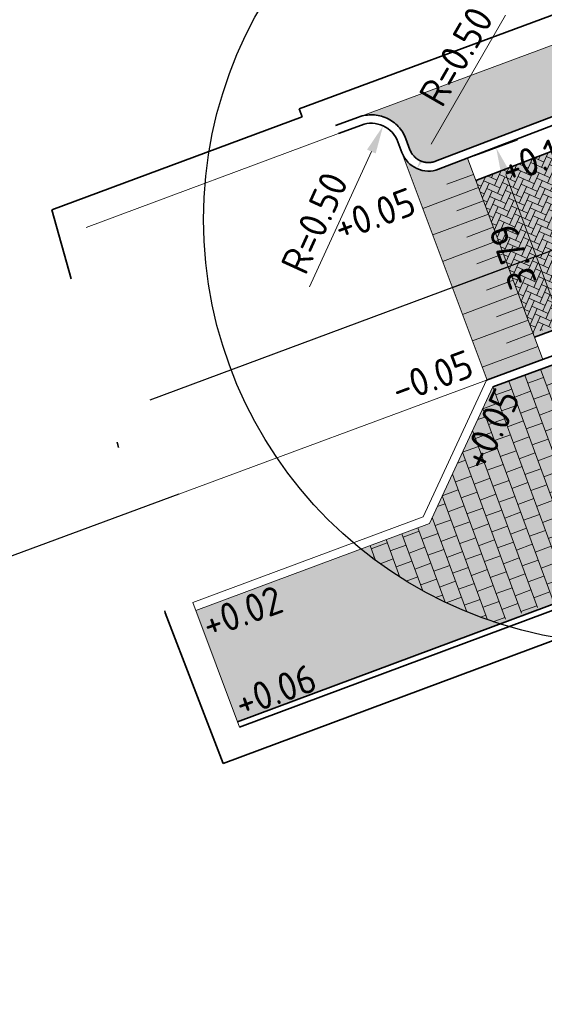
# Model space of a CAD drawing. Header units: metres. Extents: x 132493 to 134960, y 502695 to 503907.
# Tile 3 of 144: x 132514 to 132523, y 502734 to 502752. Entities that reach past the tile are written whole.
import ezdxf

# ---------------------------------------------------------------- set-up
doc = ezdxf.new("R2010")
doc.units = ezdxf.units.M
for name, pattern in [('VH-OPSLUITBAND_100X200', [16, 8, -2, 4, -2]), ('VH-TROTTOIRBAND_130-150', [15, 5, -2, 2, -2, 2, -2]), ('XX-PROJECTGRENS', [18, 12, -3, 0, -3])]:
    doc.linetypes.add(name, pattern=pattern)
doc.layers.get('Defpoints').update_dxf_attribs({"color": 3})
for name, color, linetype, lineweight, plot in [('ARC-hoev-bss-kf-kv-rood-kleurecht', 43, 'Continuous', 35, False), ('ARC-hoev-btt-300x300x45-grijs-nieuw', 8, 'Continuous', 18, False), ('ARC-hoev-gras zaaien', 73, 'Continuous', 35, False), ('ARC-hoev-markering-plateau-bss-kf-zwartwit', 5, 'Continuous', 35, False)]:
    doc.layers.add(name, color=color, linetype=linetype, lineweight=lineweight, plot=plot)
for name, color, linetype, lineweight in [('N-WE-GR-GRAS-A-200', 81, 'Continuous', 18), ('N-WE-KG-GRENS_WERKGRENS-G', 5, 'XX-PROJECTGRENS', 35), ('N-WE-VH-GOOT_BSS_ACHTERKANT-G', 202, 'Continuous', 35), ('N-WE-VH-KANTOPSLUITING_OPSLUITBAND_100X200-G', 150, 'VH-OPSLUITBAND_100X200', 35), ('N-WE-VH-KANTOPSLUITING_TROTTOIRBAND_130 150-G', 210, 'VH-TROTTOIRBAND_130-150', 35), ('N-WE-VH-KANTOPSLUITING_VOORKANTBAND-G', 7, 'Continuous', 35), ('N-WE-VH-KANTVERHARDING-G', 2, 'Continuous', 18), ('N-WE-VH-VERHARDING_TEGEL-A-200-dik 45', 251, 'Continuous', 18), ('N01-WE-VH-VERHARDING_BETONSTRAATSTEEN_ELLEBOOG-A', 252, 'Continuous', 18), ('X-XX-AL-DETAIL1-M', 7, 'Continuous', 18), ('X-XX-AL-DETAIL1-T25', 7, 'Continuous', 25)]:
    doc.layers.add(name, color=color, linetype=linetype, lineweight=lineweight)
doc.styles.add('NLCS-ISO-M200-T25', font='NLCS-ISO.ttf', dxfattribs={"height": 0.5})
doc.dimstyles.new('NLCS-M200-T25-PIJL_L2_H1', dxfattribs={"dimscale": 0.2, "dimtxt": 2.5, "dimasz": 2.5, "dimexe": 2, "dimexo": 2, "dimgap": 0.7, "dimtad": 1, "dimzin": 0, "dimdsep": 46, "dimtxsty": 'NLCS-ISO-M200-T25', "dimcen": 0, "dimdle": 2, "dimclrd": 256, "dimclre": 256, "dimclrt": 256, "dimadec": 1, "dimazin": 0, "dimtfac": 1, "dimtdec": 3, "dimtofl": 0, "dimtmove": 0, "dimatfit": 3, "dimfxl": 2, "dimfxlon": 1, "dimtfillclr": 256, "dimtolj": 1, "dimtzin": 0, "dimlwd": -1, "dimlwe": -1, "dimarcsym": 0})

# ---------------------------------------------------------------- blocks, each defined once
blk = doc.blocks.new('*D221')
at = {"layer": 'Defpoints', "color": 0, "transparency": 16777216}
for p in [(132521.0364296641, 502749.5372042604), (132520.7864296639, 502749.1041915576)]:
    blk.add_point(p, dxfattribs=at)
at = {"layer": 'X-XX-AL-DETAIL1-M', "transparency": 16777216}
blk.add_line((132522.3514296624, 502751.8148510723), (132521.0364296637, 502749.5372042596), dxfattribs=at)
blk.add_solid([(132520.96426088, 502749.5788709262), (132521.1085984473, 502749.495537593), (132520.7864296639, 502749.1041915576)], dxfattribs=at)
at = {"layer": 'X-XX-AL-DETAIL1-M', "transparency": 16777216, "insert": (132521.4811797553, 502751.0875340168), "char_height": 0.5, "attachment_point": 5, "rotation": 60.000000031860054, "style": 'NLCS-ISO-M200-T25'}
blk.add_mtext('\\A1;R=0.50', dxfattribs=at)
blk = doc.blocks.new('*D222')
at = {"layer": 'Defpoints', "color": 0, "transparency": 16777216}
for p in [(132520.1903932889, 502749.8602942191), (132519.9826259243, 502749.4055055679)]:
    blk.add_point(p, dxfattribs=at)
at = {"layer": 'X-XX-AL-DETAIL1-M', "transparency": 16777216}
blk.add_line((132518.889769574, 502747.0133172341), (132519.9826259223, 502749.4055055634), dxfattribs=at)
blk.add_solid([(132519.906827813, 502749.4401334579), (132520.0584240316, 502749.370877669), (132520.1903932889, 502749.8602942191)], dxfattribs=at)
at = {"layer": 'X-XX-AL-DETAIL1-M', "transparency": 16777216, "insert": (132518.9775789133, 502748.1440756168), "char_height": 0.5, "attachment_point": 5, "rotation": 65.44700431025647, "style": 'NLCS-ISO-M200-T25'}
blk.add_mtext('\\A1;R=0.50', dxfattribs=at)
blk = doc.blocks.new('*D539')
at = {"layer": 'Defpoints', "color": 0, "transparency": 16777216}
for p in [(132521.2150167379, 502749.1099516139), (132523.5052881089, 502745.9119994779), (132522.2198301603, 502745.4360454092)]:
    blk.add_point(p, dxfattribs=at)
at = {"layer": 'X-XX-AL-DETAIL1-M', "transparency": 16777216}
for p, q in [((132521.8127326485, 502749.3312620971), (132522.5629585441, 502749.6090409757)), ((132522.3614573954, 502749.0012603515), (132523.3316763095, 502746.3808906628)), ((132523.1301751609, 502745.7731100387), (132523.8804010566, 502746.0508889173))]:
    blk.add_line(p, q, dxfattribs=at)
for points in [[(132522.2833088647, 502748.9723250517), (132522.4396059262, 502749.0301956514), (132522.1878455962, 502749.4701515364)], [(132523.2535277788, 502746.3519553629), (132523.4098248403, 502746.4098259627), (132523.5052881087, 502745.911999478)]]:
    blk.add_solid(points, dxfattribs=at)
at = {"layer": 'X-XX-AL-DETAIL1-M', "transparency": 16777216, "insert": (132522.4808317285, 502747.5556583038), "char_height": 0.5, "attachment_point": 5, "rotation": 110.31759171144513, "style": 'NLCS-ISO-M200-T25'}
blk.add_mtext('\\A1;3.79', dxfattribs=at)

msp = doc.modelspace()

# ---------------------------------------------------------------- hatches: boundary and pattern name
at = {"layer": 'ARC-hoev-bss-kf-kv-rood-kleurecht', "transparency": 33554636}
h = msp.add_hatch(color=256, dxfattribs=at)
h.dxf.hatch_style = 1
edge = h.paths.add_edge_path()
edge.add_line((132547.6885700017, 502753.3072899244), (132547.7993284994, 502753.3491401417))
edge.add_line((132547.7993284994, 502753.3491401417), (132545.9478361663, 502758.1662470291))
edge.add_line((132545.9478361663, 502758.1662470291), (132540.2715189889, 502755.9845105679))
edge.add_arc((132544.4260706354, 502745.1754356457), 11.58000000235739, 111.024650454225, 133.9876533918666)
edge.add_arc((132529.1469970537, 502761.0042040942), 10.42000000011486, 269.5009881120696, 313.9876533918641, ccw=False)
edge.add_arc((132528.929264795, 502736.0051522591), 14.57999999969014, 89.50098811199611, 111.0246504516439)
edge.add_line((132523.6984044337, 502749.6145056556), (132521.8282150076, 502748.895683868))
edge.add_line((132521.8282150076, 502748.895683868), (132522.8653681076, 502746.1229276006))
edge.add_line((132522.8653681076, 502746.1229276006), (132524.377422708, 502746.6827814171))
edge.add_arc((132526.6048380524, 502740.6567828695), 6.424487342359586, 33.828828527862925, 110.28603808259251, ccw=False)
edge.add_arc((132524.0147745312, 502739.1359013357), 9.424451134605, 23.838783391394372, 32.74345051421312, ccw=False)
edge.add_line((132532.6351908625, 502742.9449302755), (132536.1486458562, 502735.7143244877))
edge.add_line((132536.1486458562, 502735.7143244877), (132542.2484427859, 502738.62844332))
edge.add_arc((132551.4373311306, 502743.5704555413), 10.4335590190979, 111.0571150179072, 208.2724668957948, ccw=False)
at = {"layer": 'ARC-hoev-btt-300x300x45-grijs-nieuw', "transparency": 33554687}
h = msp.add_hatch(color=256, dxfattribs=at)
h.dxf.hatch_style = 1
edge = h.paths.add_edge_path()
edge.add_line((132539.034935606, 502723.6314088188), (132533.2904565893, 502720.9178921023))
edge.add_line((132533.2904565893, 502720.9178921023), (132532.6314509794, 502722.2741097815))
edge.add_line((132532.6314509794, 502722.2741097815), (132538.392699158, 502724.9869695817))
edge.add_line((132538.392699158, 502724.9869695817), (132530.1015563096, 502742.0499419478))
edge.add_arc((132528.302681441, 502741.1758428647), 1.999999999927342, 25.91578126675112, 110.4665134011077)
edge.add_line((132527.6033616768, 502743.0495962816), (132517.620876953, 502739.3082493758))
edge.add_line((132517.620876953, 502739.3082493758), (132516.8814489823, 502741.2894684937))
edge.add_line((132516.8814489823, 502741.2894684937), (132521.0091160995, 502742.8299909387))
edge.add_line((132521.0091160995, 502742.8299909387), (132522.1296723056, 502745.2427117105))
edge.add_line((132522.1296723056, 502745.2427117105), (132524.5753401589, 502746.1482454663))
edge.add_arc((132526.6064757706, 502740.6565441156), 5.85527929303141, 24.179232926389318, 110.29718797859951, ccw=False)
edge.add_line((132531.9480634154, 502743.0548220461), (132541.786553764, 502722.8074457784))
edge.add_arc((132536.524844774, 502720.2507059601), 5.849999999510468, -24.215877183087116, 25.915781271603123, ccw=False)
edge.add_line((132541.8600827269, 502717.8511776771), (132539.034935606, 502723.6314088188))
at = {"layer": 'ARC-hoev-gras zaaien', "transparency": 33554623}
h = msp.add_hatch(color=256, dxfattribs=at)
h.dxf.hatch_style = 1
edge = h.paths.add_edge_path()
edge.add_arc((132519.9826259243, 502749.4055055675), 0.6500000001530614, 20.39732284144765, 110.397322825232)
edge.add_line((132519.7560825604, 502750.0147494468), (132554.8050473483, 502763.0409385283))
edge.add_line((132554.8050473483, 502763.0409385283), (132555.0181968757, 502762.8935225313))
edge.add_line((132555.0181968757, 502762.8935225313), (132617.3953980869, 502787.0978462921))
edge.add_arc((132159.7053313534, 503911.5603245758), 1214.041211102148, 292.1478022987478, 293.5512580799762)
edge.add_arc((132507.6238599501, 503062.0687258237), 297.000000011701, 291.0246504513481, 297.50777953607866, ccw=False)
edge.add_line((132614.1784228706, 502784.8411566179), (132547.7106765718, 502759.2937636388))
edge.add_line((132547.7106765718, 502759.2937636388), (132547.656861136, 502759.4337775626))
edge.add_line((132547.656861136, 502759.4337775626), (132540.0670203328, 502756.5165634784))
edge.add_arc((132544.4260706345, 502745.1754356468), 12.1500000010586, 111.0246504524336, 133.987653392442)
edge.add_arc((132529.1469970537, 502761.0042040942), 9.850000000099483, 269.50098811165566, 313.9876533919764, ccw=False)
edge.add_arc((132528.9292647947, 502736.0051522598), 15.1499999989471, 89.50098811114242, 111.0246504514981)
edge.add_line((132523.4939057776, 502750.1465585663), (132521.1176688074, 502749.2332334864))
edge.add_arc((132520.9920994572, 502749.5599326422), 0.3500000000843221, 200.3973228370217, 291.02465043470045, ccw=False)
edge.add_line((132520.6640450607, 502749.4379477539), (132520.5918698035, 502749.6320489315))
at = {"layer": 'ARC-hoev-markering-plateau-bss-kf-zwartwit', "transparency": 33554559}
h = msp.add_hatch(color=256, dxfattribs=at)
h.dxf.hatch_style = 1
edge = h.paths.add_edge_path()
edge.add_line((132521.1714842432, 502749.0932195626), (132521.68029444, 502749.2882963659))
edge.add_line((132521.68029444, 502749.2882963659), (132523.0112020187, 502745.7290590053))
edge.add_line((132523.0112020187, 502745.7290590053), (132522.0297925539, 502745.3656820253))
edge.add_line((132522.0297925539, 502745.3656820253), (132520.5234503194, 502749.385668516))
edge.add_arc((132520.9920994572, 502749.5599326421), 0.500000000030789, 200.3973228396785, 291.024650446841)
at = {"layer": 'N-WE-GR-GRAS-A-200', "transparency": 33554559}
h = msp.add_hatch(dxfattribs=at)
h.set_pattern_fill('AGR-GRAS_02', color=256, scale=0.02, angle=41.18807900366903, pattern_type=2)
h.set_pattern_definition([(19.88062735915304, (198017.181108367, -11215.78288670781), (0.1200683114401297, 0.256092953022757), [0.04999999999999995, -0.1499999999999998]), (19.88062735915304, (198017.2437453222, -11215.63263155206), (0.1200683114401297, 0.256092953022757), [0.04999999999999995, -0.1499999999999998]), (109.880627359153, (198017.1761121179, -11215.71025725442), (-0.256092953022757, 0.1200683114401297), [0.05, -0.15]), (109.880627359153, (198017.2275400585, -11215.61722410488), (-0.256092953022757, 0.1200683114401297), [0.05, -0.15]), (64.88062735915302, (198017.1711158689, -11215.6376278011), (-0.06801232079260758, 0.1880806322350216), [0.05000000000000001, -0.2328427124]), (154.880627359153, (198017.2845527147, -11215.74547993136), (-0.1880806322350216, -0.06801232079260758), [0.04999999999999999, -0.2328427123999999]), (46.44567855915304, (198017.2077248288, -11215.70945943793), (0.1880806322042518, 0.06801232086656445), [0.04999999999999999, -0.3972135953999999]), (46.44567855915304, (198017.2583549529, -11215.58481357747), (0.1880806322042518, 0.06801232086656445), [0.04999999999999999, -0.3972135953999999]), (83.3155761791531, (198017.3127648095, -11215.73527808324), (-0.0680123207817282, 0.1880806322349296), [0.05, -0.3972135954]), (83.3155761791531, (198017.1975229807, -11215.68124734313), (-0.0680123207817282, 0.1880806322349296), [0.05, -0.3972135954]), (83.3155761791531, (198017.2803542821, -11215.70446318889), (-0.0680123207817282, 0.1880806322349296), [0.05, -0.3972135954]), (136.4456785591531, (198017.1437015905, -11215.67944236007), (-0.06801232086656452, 0.1880806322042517), [0.05, -0.3972135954]), (173.315576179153, (198017.2085226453, -11215.74107214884), (-0.1880806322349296, -0.06801232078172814), [0.04999999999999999, -0.3972135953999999])])
edge = h.paths.add_edge_path()
edge.add_arc((132519.9826259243, 502749.4055055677), 0.6499999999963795, 20.39732284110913, 110.3973228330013)
edge.add_line((132519.7560825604, 502750.0147494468), (132529.6348847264, 502753.6881176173))
edge.add_arc((132524.5183660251, 502748.2043929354), 7.500000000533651, 25.166948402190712, 46.984005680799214, ccw=False)
edge.add_arc((132529.1469970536, 502761.0042040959), 9.850000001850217, 269.5009881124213, 282.6637954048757, ccw=False)
edge.add_arc((132528.9292647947, 502736.0051522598), 15.1499999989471, 89.50098811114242, 111.0246504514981)
edge.add_line((132523.4939057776, 502750.1465585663), (132521.1176688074, 502749.2332334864))
edge.add_arc((132520.9920994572, 502749.5599326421), 0.3500000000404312, 200.3973228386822, 291.0246504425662, ccw=False)
edge.add_line((132520.6640450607, 502749.4379477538), (132520.5918698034, 502749.6320489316))
at = {"layer": 'N-WE-VH-VERHARDING_TEGEL-A-200-dik 45', "transparency": 33554559}
h = msp.add_hatch(dxfattribs=at)
h.set_pattern_fill('AVH-TEGEL_300X300_HALFST', color=256, angle=200.0789194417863, pattern_type=2)
h.set_pattern_definition([(200.0789194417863, (132522.1297237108, 502745.2428223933), (-0.2302690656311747, -0.2438773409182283), [0.3, -0.3]), (290.0789194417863, (132522.1297237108, 502745.2428223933), (0.2817661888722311, 0.1029942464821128), [])])
edge = h.paths.add_edge_path()
edge.add_line((132522.1297237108, 502745.2428223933), (132524.6398998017, 502746.1721493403))
edge.add_arc((132526.6059564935, 502740.66119011), 5.851158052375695, 40.83997725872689, 109.6340615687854, ccw=False)
edge.add_arc((132524.5398885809, 502748.1874146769), 7.472893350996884, 313.13977067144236, 330.32331738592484, ccw=False)
edge.add_arc((132528.3671625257, 502741.1999084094), 2.000000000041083, 50.11325287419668, 110.4665133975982)
edge.add_line((132527.6678427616, 502743.0736618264), (132522.183570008, 502741.0770703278))
edge.add_arc((132524.5183660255, 502748.2043929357), 7.500000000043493, 230.9804381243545, 251.8620380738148, ccw=False)
edge.add_line((132519.796473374, 502742.3774100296), (132521.0091160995, 502742.8299909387))
edge.add_line((132521.0091160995, 502742.8299909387), (132522.1297237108, 502745.2428223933))
at = {"layer": 'N01-WE-VH-VERHARDING_BETONSTRAATSTEEN_ELLEBOOG-A', "transparency": 33554559}
h = msp.add_hatch(dxfattribs=at)
h.set_pattern_fill('AVH-BSS_KEIFORMAAT_KEPER', color=22, angle=66, pattern_type=2)
h.set_pattern_definition([(66, (0, 0), (-0.05321492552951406, 0.1386296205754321), [0.3149999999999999, -0.105]), (336, (-0.1918445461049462, 0.08541469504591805), (-0.05321492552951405, 0.1386296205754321), [0.315, -0.105])])
h.paths.add_polyline_path([(132524.135841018, 502748.8948879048), (132524.4228566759, 502748.148146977), (132523.6761589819, 502747.8611120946), (132523.3891313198, 502748.6078842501)], flags=16)
edge = h.paths.add_edge_path()
edge.add_arc((132529.1469970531, 502761.0042041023), 10.42000000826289, 269.5009881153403, 283.23241109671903, ccw=False)
edge.add_arc((132528.9292647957, 502736.0051522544), 14.58000000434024, 89.50098811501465, 111.0246504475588)
edge.add_line((132523.6984044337, 502749.6145056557), (132521.8308180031, 502748.8966843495))
edge.add_line((132521.8308180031, 502748.8966843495), (132522.8380380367, 502746.1922467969))
edge.add_line((132522.8380380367, 502746.1922467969), (132524.377422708, 502746.682781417))
edge.add_arc((132526.6065982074, 502740.6622186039), 6.419999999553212, 42.85572632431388, 110.3175916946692, ccw=False)
edge.add_line((132531.3128991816, 502745.0288112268), (132531.4539196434, 502745.349905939))
edge.add_arc((132524.5183660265, 502748.2043929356), 7.499999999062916, 337.6292544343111, 380.7441493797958)

# ---------------------------------------------------------------- linework, layer by layer
at = {"layer": 'Defpoints', "flags": 128}
msp.add_lwpolyline([(132516.0732764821, 502745.017874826), (132528.3127048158, 502749.5690264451, -0.1496239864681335), (132534.1564402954, 502749.9139498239, -0.1496239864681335)], format="xyb", dxfattribs=at)
msp.add_lwpolyline([(132516.5819809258, 502743.3485735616), (132512.2290177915, 502741.7368440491)], dxfattribs=at)
at = {"layer": 'Defpoints'}
msp.add_circle((132524.5183660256, 502748.2043929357), 7.5, dxfattribs=at)
at = {"layer": 'N-WE-KG-GRENS_WERKGRENS-G', "flags": 128}
msp.add_lwpolyline([(132714.2253158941, 502831.3904483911), (132712.7400949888, 502830.0161407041), (132714.1731425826, 502827.1052403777), (132719.4251604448, 502816.1866046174), (132713.9174027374, 502811.8229371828, 0.04161843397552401), (132718.6427681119, 502809.6287933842, 0.09745513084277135), (132725.8804583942, 502809.0646027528), (132725.8125626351, 502804.7527027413), (132725.6099385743, 502797.8086237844), (132725.1053925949, 502797.8233461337, -0.135959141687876), (132716.3704461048, 502797.1749889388), (132711.3572987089, 502798.4330373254), (132706.3933053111, 502799.6787505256), (132700.2689487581, 502800.2533693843, -0.009927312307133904), (132677.6423638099, 502796.2204368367), (132632.4775441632, 502780.0411305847), (132631.3302142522, 502779.1512723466), (132632.0502299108, 502777.5865491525), (132622.168617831, 502772.6569421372), (132620.9717571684, 502775.0561014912), (132620.4519287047, 502775.3022731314), (132554.7125988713, 502749.9192737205), (132553.5520077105, 502749.2593933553), (132548.0520104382, 502747.4137700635), (132545.8161554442, 502745.8969879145), (132546.8223194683, 502744.5961167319), (132545.4636435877, 502743.7122677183), (132548.2703150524, 502740.2041546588), (132546.1977120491, 502738.5524976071), (132547.2734198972, 502736.3736973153), (132545.773115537, 502735.6868012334), (132549.5112197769, 502726.1300581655), (132550.9953625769, 502723.075728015), (132548.6114247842, 502721.9184287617), (132542.8630033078, 502733.748541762), (132538.4003322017, 502731.5800659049), (132545.6203605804, 502716.6702314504), (132539.1543029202, 502713.582988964), (132538.3787504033, 502715.2073406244), (132538.8299591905, 502715.4227718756, 0.1258055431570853), (132540.8642619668, 502717.121495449), (132538.2229633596, 502722.5858758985), (132533.0917598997, 502720.1696919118), (132531.9897855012, 502722.4959291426), (132537.06849646, 502724.96466485), (132534.5651297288, 502730.1339482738), (132532.6554730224, 502734.0772605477), (132529.4452623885, 502740.761434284, 0.3885101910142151), (132526.4405938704, 502741.9752038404), (132517.3612774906, 502738.5866334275), (132516.3409391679, 502741.2473833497), (132514.3343546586, 502748.3721289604), (132518.7602017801, 502750.017851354), (132518.7078413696, 502750.1586643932), (132537.4658066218, 502757.1237498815), (132545.2267770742, 502760.1067389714), (132545.3430136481, 502759.9905023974), (132617.2179337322, 502787.5652962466, 0.0530358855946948), (132670.1520954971, 502814.1423324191), (132672.3265500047, 502817.6322222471), (132670.7549624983, 502818.6114352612), (132672.1943896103, 502820.9216431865), (132670.4513079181, 502822.0267407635), (132673.8028653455, 502827.2857703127), (132676.7105516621, 502830.3663762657), (132678.6356808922, 502831.8345226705), (132679.3636294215, 502829.7175962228), (132686.5403633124, 502831.996473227), (132685.8887513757, 502832.7922795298), (132687.7843656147, 502834.3444221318), (132685.8924956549, 502836.654941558, -0.03363462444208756), (132681.7567952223, 502842.4619635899), (132688.1466029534, 502846.9156222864), (132694.4953659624, 502837.8068472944)], format="xyb", dxfattribs=at)
at = {"layer": 'N-WE-VH-GOOT_BSS_ACHTERKANT-G', "flags": 128}
msp.add_lwpolyline([(132523.6984044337, 502749.6145056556), (132521.8272438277, 502748.8953105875)], dxfattribs=at)
msp.add_lwpolyline([(132536.1486458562, 502735.7143244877), (132532.3809865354, 502743.4680766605, 0.385876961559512), (132524.377422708, 502746.6827814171), (132522.8640983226, 502746.1224574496)], format="xyb", dxfattribs=at)
at = {"layer": 'N-WE-VH-KANTOPSLUITING_OPSLUITBAND_100X200-G', "flags": 128}
msp.add_lwpolyline([(132517.6507007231, 502739.2283397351), (132527.638327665, 502742.9559086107, -0.3866236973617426), (132530.0116125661, 502742.0062369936), (132538.2585124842, 502725.0343155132)], format="xyb", dxfattribs=at)
at = {"layer": 'N-WE-VH-KANTOPSLUITING_TROTTOIRBAND_130 150-G', "flags": 128}
msp.add_lwpolyline([(132523.4939057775, 502750.1465585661), (132521.1176688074, 502749.2332334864, -0.4174240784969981), (132520.6640450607, 502749.4379477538), (132520.5918698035, 502749.6320489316, 0.4142135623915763), (132519.7560825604, 502750.0147494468), (132519.3508358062, 502749.8640610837)], format="xyb", dxfattribs=at)
msp.add_lwpolyline([(132524.5753401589, 502746.1482454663), (132522.1296723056, 502745.2427117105)], dxfattribs=at)
at = {"layer": 'N-WE-VH-KANTOPSLUITING_VOORKANTBAND-G', "flags": 128}
for points in [[(132523.5477212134, 502750.0065446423), (132521.1714842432, 502749.0932195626, -0.4174240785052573), (132520.5234503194, 502749.385668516), (132520.4512750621, 502749.5797696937, 0.414213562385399), (132519.8083617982, 502749.8741547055), (132519.4031150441, 502749.7234663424)], [(132539.1100198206, 502714.8362004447, 0.4162264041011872), (132541.9214693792, 502722.8730032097), (132532.003222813, 502743.284515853, 0.3858769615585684), (132524.5232566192, 502746.2889128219), (132522.0196521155, 502745.3619274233)], [(132517.6157347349, 502739.322027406), (132527.6033616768, 502743.0495962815, -0.3866236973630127), (132530.1015563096, 502742.0499419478), (132538.392699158, 502724.9869695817)]]:
    msp.add_lwpolyline(points, format="xyb", dxfattribs=at)
at = {"layer": 'N-WE-VH-KANTVERHARDING-G'}
msp.add_lwpolyline([(132519.7560825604, 502750.0147494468), (132553.9663087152, 502762.7355989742), (132554.8050473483, 502763.0409385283), (132555.0181968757, 502762.8935225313), (132567.7716416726, 502767.8282242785), (132584.4474668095, 502774.302191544), (132601.565378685, 502780.9107593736), (132617.3953980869, 502787.0978462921), (132625.6349456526, 502790.4312602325), (132644.798966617, 502798.6451313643)], dxfattribs=at)
at = {"layer": 'N-WE-VH-KANTVERHARDING-G', "flags": 128}
for points in [[(132519.4031150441, 502749.7234663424), (132514.9405596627, 502748.0640942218)], [(132520.4394948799, 502749.6086576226), (132522.0265218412, 502745.364481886)], [(132521.6801347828, 502749.2887233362), (132523.0112020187, 502745.7290590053)], [(132521.7872711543, 502749.0022092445), (132521.3189421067, 502748.8270867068)], [(132521.8748324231, 502748.7680447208), (132520.8913414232, 502748.4002873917)], [(132521.9623936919, 502748.533880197), (132521.4940646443, 502748.3587576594)], [(132522.0499549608, 502748.2997156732), (132521.0664639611, 502747.9319583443)], [(132522.1375162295, 502748.0655511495), (132521.6691871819, 502747.8904286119)], [(132522.2250774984, 502747.8313866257), (132521.2415864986, 502747.4636292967)], [(132522.3126387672, 502747.597222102), (132521.8443097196, 502747.4220995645)], [(132522.400200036, 502747.3630575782), (132521.4167090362, 502746.9953002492)], [(132522.4877613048, 502747.1288930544), (132522.0194322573, 502746.9537705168)], [(132522.5753225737, 502746.8947285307), (132521.5918315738, 502746.5269712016)], [(132522.6628838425, 502746.660564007), (132522.1945547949, 502746.4854414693)], [(132522.7504451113, 502746.4263994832), (132521.7669541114, 502746.0586421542)], [(132522.8380063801, 502746.1922349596), (132522.3696773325, 502746.0171124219)], [(132522.9255676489, 502745.9580704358), (132521.942076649, 502745.5903131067)], [(132522.0196521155, 502745.3619274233), (132516.5819809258, 502743.3485735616)], [(132522.0196521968, 502745.3619274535), (132520.899, 502742.949), (132516.829, 502741.43)], [(132522.1297237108, 502745.2428223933), (132521.0091160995, 502742.8299909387), (132516.8814489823, 502741.2894684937)], [(132516.8290000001, 502741.4300000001), (132517.650700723, 502739.2283397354)]]:
    msp.add_lwpolyline(points, dxfattribs=at)

# ---------------------------------------------------------------- texts
at = {"layer": 'X-XX-AL-DETAIL1-T25', "char_height": 0.4999999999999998, "attachment_point": 1, "style": 'NLCS-ISO-M200-T25'}
for s, insert, rotation in [('+0.13', (132522.2195168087, 502749.2891566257), 20.314178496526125), ('+0.05', (132519.2643782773, 502748.2754253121), 20.31417849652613), ('-0.05', (132520.2813409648, 502745.4038006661), 20.31417849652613), ('+0.05', (132521.5539334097, 502743.9437535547), 64.85638057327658), ('+0.02', (132516.9378949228, 502741.2549527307), 19.924739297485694), ('+0.06', (132517.5143983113, 502739.8627666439), 19.924739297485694)]:
    msp.add_mtext_dynamic_manual_height_columns(s, width=2.253737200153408, gutter_width=2.499999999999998, heights=[0], dxfattribs=dict(at, insert=insert, rotation=rotation))

# ---------------------------------------------------------------- dimensions: what is measured, and where the dimension line sits
at = {"layer": 'X-XX-AL-DETAIL1-M'}
for center, mpoint, picture, middle in [((132521.0364296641, 502749.5372042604), (132520.7864296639, 502749.1041915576), '*D221', (132521.8189296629, 502750.892534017)), ((132519.9826259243, 502749.4055055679), (132520.1903932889, 502749.8602942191), '*D222', (132519.3323140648, 502747.9820170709))]:
    dim = msp.add_radius_dim(center=center, mpoint=mpoint, dimstyle='NLCS-M200-T25-PIJL_L2_H1', override={"dimpost": 'R=<>'}, dxfattribs=at)
    dim.commit()
    dim.dimension.update_dxf_attribs({"geometry": picture, "text_midpoint": middle, "dimtype": 164})
dim = msp.add_linear_dim(base=(132523.5052881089, 502745.9119994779), p1=(132521.2150167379, 502749.1099516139), p2=(132522.2198301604, 502745.4360454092), angle=290.3175917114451, dimstyle='NLCS-M200-T25-PIJL_L2_H1', dxfattribs=at)
dim.commit()
dim.dimension.update_dxf_attribs({"geometry": '*D539', "text_midpoint": (132522.4808317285, 502747.5556583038)})

doc.saveas('drawing.dxf')
